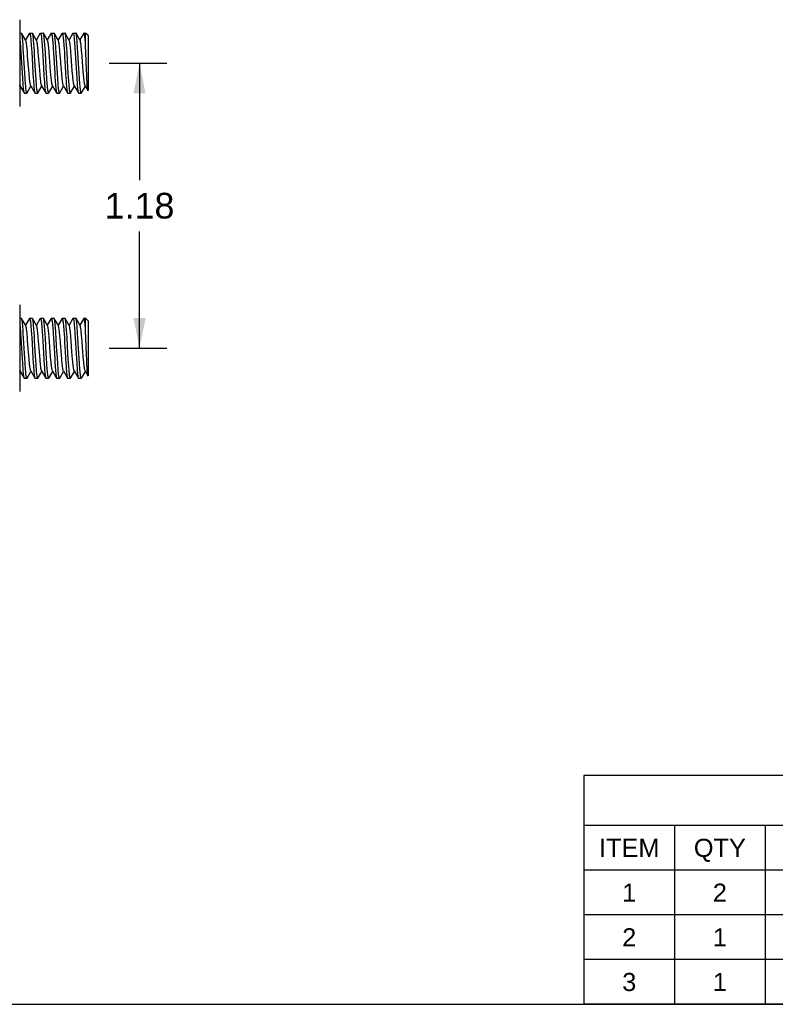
# Model space of a CAD drawing. Header units: inches. Extents: x 0 to 13.8, y 0 to 10.6.
# Tile 8 of 22: x 5.9 to 9.1, y 0 to 4.1. Entities that reach past the tile are written whole.
import ezdxf

# ---------------------------------------------------------------- set-up
doc = ezdxf.new("R2010")
doc.units = ezdxf.units.IN
doc.header["$LTSCALE"] = 0.75625
doc.header["$MEASUREMENT"] = 0
doc.layers.get('0').update_dxf_attribs({"linetype": 'CONTINUOUS'})
doc.styles.get("Standard").update_dxf_attribs({"font": 'arial.ttf'})
doc.dimstyles.new('DIMSTYLE_1', dxfattribs={"dimtxt": 0.10625, "dimasz": 0.125, "dimexe": 0.09, "dimexo": 0.07, "dimgap": 0.0425, "dimtad": 0, "dimtih": 1, "dimtoh": 1, "dimzin": 4, "dimdsep": 46, "dimtxsty": 'Standard', "dimblk": '_FILLED', "dimblk1": '_FILLED', "dimblk2": '_FILLED', "dimcen": 0.09, "dimadec": 3, "dimazin": 1, "dimtfac": 1, "dimtdec": 3, "dimtofl": 0, "dimtmove": 0, "dimatfit": 3, "dimldrblk": '_FILLED', "dimfxl": 0, "dimtolj": 1, "dimtzin": 4, "dimarcsym": 0})

# ---------------------------------------------------------------- blocks, each defined once
blk = doc.blocks.new('_FILLED')
at = {"color": 0, "linetype": 'ByBlock'}
blk.add_solid([(0, 0), (-1, 0.2), (-1, -0.2)], dxfattribs=at)
blk = doc.blocks.new('*D4')
at = {"color": 2, "linetype": 'Continuous'}
for p, q in [((6.3002, 3.8975), (6.5383, 3.8975)), ((6.4258, 3.8975), (6.4258, 3.4132)), ((6.4258, 2.7165), (6.4258, 3.2007)), ((6.3002, 2.7165), (6.5383, 2.7165))]:
    blk.add_line(p, q, dxfattribs=at)
at = {"color": 2, "linetype": 'Continuous', "xscale": 0.125, "yscale": 0.125, "zscale": 0.125}
for p, rotation in [((6.4258, 3.8975), 90), ((6.4258, 2.7165), 270)]:
    blk.add_blockref('_FILLED', p, dxfattribs=dict(at, rotation=rotation))
at = {"color": 2, "linetype": 'Continuous', "insert": (6.4258, 3.3601), "char_height": 0.10625, "width": 0.288731, "attachment_point": 2, "line_spacing_factor": 0.9}
blk.add_mtext('1.18', dxfattribs=at)

msp = doc.modelspace()

# ---------------------------------------------------------------- linework, layer by layer
at = {"color": 7, "linetype": 'Continuous'}
for p, q in [((5.9297, 4.0771), (5.9297, 3.7179)), ((5.9297, 4.0215), (5.9371, 4.0215)), ((5.9549, 3.9915), (5.9378, 4.0209)), ((5.9701, 4.0209), (5.954, 3.9931)), ((5.9708, 4.0215), (5.9821, 4.0215)), ((5.9999, 3.9915), (5.9828, 4.0209)), ((6.0151, 4.0209), (5.999, 3.9931)), ((6.0158, 4.0215), (6.0271, 4.0215)), ((6.0158, 4.0215), (6.0164, 4.0211)), ((6.0449, 3.9915), (6.0278, 4.0209)), ((6.0601, 4.0209), (6.044, 3.9931)), ((6.0608, 4.0215), (6.0721, 4.0215)), ((6.0899, 3.9915), (6.0728, 4.0209)), ((6.1051, 4.0209), (6.089, 3.9931)), ((6.1058, 4.0215), (6.1171, 4.0215)), ((6.1349, 3.9915), (6.1178, 4.0209)), ((6.1501, 4.0209), (6.134, 3.9931)), ((6.1508, 4.0215), (6.1621, 4.0215)), ((6.1799, 3.9915), (6.1628, 4.0209)), ((6.1951, 4.0209), (6.179, 3.9931)), ((6.1958, 4.0215), (6.2027, 4.0215)), ((6.2027, 3.9684), (6.2027, 4.0215)), ((6.2127, 4.0115), (6.2027, 4.0215)), ((6.2127, 4.0115), (6.2127, 3.7835)), ((5.9333, 3.9599), (5.9345, 3.9404)), ((5.9459, 3.9393), (5.9446, 3.9589)), ((5.9783, 3.9589), (5.9796, 3.9393)), ((5.9904, 3.9476), (5.9892, 3.9655)), ((6.0229, 3.9655), (6.0241, 3.9476)), ((6.0359, 3.9396), (6.0346, 3.9592)), ((6.0683, 3.9592), (6.0696, 3.9396)), ((6.0808, 3.9399), (6.0796, 3.9595)), ((6.1133, 3.9595), (6.1146, 3.9399)), ((6.1258, 3.9401), (6.1246, 3.9596)), ((6.1583, 3.9596), (6.1596, 3.9401)), ((6.1709, 3.9395), (6.1696, 3.9592)), ((6.2038, 3.9404), (6.2027, 3.9684)), ((5.9345, 3.9404), (5.9358, 3.9196)), ((5.9358, 3.9196), (5.9395, 3.8554)), ((5.9496, 3.8757), (5.9459, 3.9393)), ((5.9627, 3.9293), (5.9614, 3.9453)), ((5.9796, 3.9393), (5.9808, 3.9186)), ((5.9808, 3.9186), (5.9846, 3.855)), ((5.9915, 3.9283), (5.9904, 3.9476)), ((5.9951, 3.8668), (5.9915, 3.9283)), ((6.008, 3.9268), (6.0066, 3.9429)), ((6.0113, 3.8833), (6.008, 3.9268)), ((6.0241, 3.9476), (6.0253, 3.9283)), ((6.0253, 3.9283), (6.0283, 3.8769)), ((6.0396, 3.8761), (6.0359, 3.9396)), ((6.0532, 3.9242), (6.0518, 3.9405)), ((6.0565, 3.8807), (6.0532, 3.9242)), ((6.0696, 3.9396), (6.0708, 3.9189)), ((6.0708, 3.9189), (6.0745, 3.8554)), ((6.0846, 3.8754), (6.0808, 3.9399)), ((6.0977, 3.93), (6.0964, 3.9459)), ((6.1146, 3.9399), (6.1158, 3.919)), ((6.1296, 3.8764), (6.1258, 3.9401)), ((6.1429, 3.9274), (6.1416, 3.9435)), ((6.1462, 3.884), (6.1429, 3.9274)), ((6.1596, 3.9401), (6.1608, 3.9193)), ((6.1608, 3.9193), (6.1645, 3.8557)), ((6.1746, 3.8754), (6.1709, 3.9395)), ((6.1881, 3.9248), (6.1868, 3.9411)), ((6.1914, 3.8813), (6.1881, 3.9248)), ((6.2065, 3.8697), (6.2038, 3.9404)), ((5.9508, 3.855), (5.9496, 3.8757)), ((6.0126, 3.8663), (6.0113, 3.8833)), ((6.0283, 3.8769), (6.03, 3.8476)), ((6.0408, 3.8554), (6.0396, 3.8761)), ((6.0578, 3.8637), (6.0565, 3.8807)), ((6.0859, 3.8546), (6.0846, 3.8754)), ((6.1308, 3.8557), (6.1296, 3.8764)), ((6.1476, 3.8669), (6.1462, 3.884)), ((6.1759, 3.8546), (6.1746, 3.8754)), ((6.1928, 3.8644), (6.1914, 3.8813)), ((5.9395, 3.8554), (5.9408, 3.8357)), ((5.9521, 3.8355), (5.9508, 3.855)), ((5.9687, 3.8526), (5.9674, 3.8688)), ((5.9846, 3.855), (5.9858, 3.8355)), ((5.9963, 3.8476), (5.9951, 3.8668)), ((5.9975, 3.8295), (5.9963, 3.8476)), ((6.0139, 3.8503), (6.0126, 3.8663)), ((6.03, 3.8476), (6.0312, 3.8295)), ((6.0421, 3.8358), (6.0408, 3.8554)), ((6.0591, 3.8479), (6.0578, 3.8637)), ((6.0745, 3.8554), (6.0758, 3.8358)), ((6.0871, 3.8352), (6.0859, 3.8546)), ((6.1037, 3.8532), (6.1024, 3.8695)), ((6.1196, 3.8546), (6.1208, 3.8352)), ((6.1321, 3.836), (6.1308, 3.8557)), ((6.1489, 3.8509), (6.1476, 3.8669)), ((6.1645, 3.8557), (6.1658, 3.836)), ((6.1771, 3.8352), (6.1759, 3.8546)), ((6.1941, 3.8485), (6.1928, 3.8644)), ((6.2073, 3.8507), (6.2065, 3.8697)), ((6.2081, 3.8333), (6.2073, 3.8507)), ((6.2088, 3.8179), (6.2081, 3.8333)), ((5.9297, 3.7989), (5.9315, 3.8019)), ((5.9305, 3.8035), (5.9476, 3.7741)), ((5.9603, 3.7741), (5.9765, 3.8019)), ((5.9755, 3.8035), (5.9926, 3.7741)), ((6.0053, 3.7741), (6.0215, 3.8019)), ((6.0205, 3.8035), (6.0376, 3.7741)), ((6.0503, 3.7741), (6.0665, 3.8019)), ((6.0655, 3.8035), (6.0826, 3.7741)), ((6.0953, 3.7741), (6.1115, 3.8019)), ((6.1105, 3.8035), (6.1276, 3.7741)), ((6.1403, 3.7741), (6.1565, 3.8019)), ((6.1555, 3.8035), (6.1726, 3.7741)), ((6.1853, 3.7741), (6.2015, 3.8019)), ((6.2005, 3.8035), (6.2121, 3.7836)), ((5.9483, 3.7735), (5.9596, 3.7735)), ((5.9596, 3.7735), (5.959, 3.774)), ((5.9933, 3.7735), (6.0046, 3.7735)), ((6.0046, 3.7735), (6.004, 3.7739)), ((6.0383, 3.7735), (6.0496, 3.7735)), ((6.0496, 3.7735), (6.049, 3.774)), ((6.0833, 3.7735), (6.0946, 3.7735)), ((6.0946, 3.7735), (6.094, 3.7739)), ((6.1283, 3.7735), (6.1396, 3.7735)), ((6.1396, 3.7735), (6.139, 3.774)), ((6.1733, 3.7735), (6.1846, 3.7735)), ((6.1846, 3.7735), (6.184, 3.7739)), ((6.2121, 3.7836), (6.2119, 3.784)), ((6.2123, 3.7833), (6.2121, 3.7836)), ((6.2126, 3.7834), (6.2123, 3.7833)), ((6.2127, 3.7835), (6.2126, 3.7834)), ((5.9297, 2.8961), (5.9297, 2.5369)), ((5.9297, 2.8405), (5.9371, 2.8405)), ((5.9549, 2.8105), (5.9378, 2.8399)), ((5.9701, 2.8399), (5.954, 2.8121)), ((5.9708, 2.8405), (5.9821, 2.8405)), ((5.9999, 2.8105), (5.9828, 2.8399)), ((6.0151, 2.8399), (5.999, 2.8121)), ((6.0158, 2.8405), (6.0271, 2.8405)), ((6.0158, 2.8405), (6.0164, 2.8401)), ((6.0449, 2.8105), (6.0278, 2.8399)), ((6.0601, 2.8399), (6.044, 2.8121)), ((6.0608, 2.8405), (6.0721, 2.8405)), ((6.0899, 2.8105), (6.0728, 2.8399)), ((6.1051, 2.8399), (6.089, 2.8121)), ((6.1058, 2.8405), (6.1171, 2.8405)), ((6.1349, 2.8105), (6.1178, 2.8399)), ((6.1501, 2.8399), (6.134, 2.8121)), ((6.1508, 2.8405), (6.1621, 2.8405)), ((6.1799, 2.8105), (6.1628, 2.8399)), ((6.1951, 2.8399), (6.179, 2.8121)), ((6.1958, 2.8405), (6.2027, 2.8405)), ((6.2127, 2.8305), (6.2027, 2.8405)), ((6.2027, 2.7874), (6.2027, 2.8405)), ((6.2127, 2.8305), (6.2127, 2.6025)), ((5.9333, 2.7789), (5.9345, 2.7594)), ((5.9459, 2.7583), (5.9446, 2.7779)), ((5.9783, 2.7779), (5.9796, 2.7583)), ((5.9904, 2.7666), (5.9892, 2.7845)), ((6.0229, 2.7845), (6.0241, 2.7666)), ((6.0359, 2.7586), (6.0346, 2.7782)), ((6.0683, 2.7782), (6.0696, 2.7586)), ((6.0808, 2.7589), (6.0796, 2.7785)), ((6.1133, 2.7785), (6.1146, 2.7589)), ((6.1258, 2.7591), (6.1246, 2.7786)), ((6.1583, 2.7786), (6.1596, 2.7591)), ((6.1709, 2.7585), (6.1696, 2.7782)), ((6.2038, 2.7594), (6.2027, 2.7874)), ((5.9345, 2.7594), (5.9358, 2.7386)), ((5.9358, 2.7386), (5.9383, 2.6952)), ((5.9496, 2.6947), (5.9459, 2.7583)), ((5.9627, 2.7483), (5.9614, 2.7643)), ((5.9796, 2.7583), (5.9808, 2.7376)), ((5.9808, 2.7376), (5.9846, 2.674)), ((5.9915, 2.7473), (5.9904, 2.7666)), ((5.9951, 2.6858), (5.9915, 2.7473)), ((6.008, 2.7458), (6.0066, 2.7619)), ((6.0113, 2.7023), (6.008, 2.7458)), ((6.0241, 2.7666), (6.0253, 2.7473)), ((6.0253, 2.7473), (6.0283, 2.6959)), ((6.0396, 2.6951), (6.0359, 2.7586)), ((6.0532, 2.7432), (6.0518, 2.7595)), ((6.0565, 2.6997), (6.0532, 2.7432)), ((6.0696, 2.7586), (6.0708, 2.7379)), ((6.0708, 2.7379), (6.0745, 2.6744)), ((6.0984, 2.7406), (6.097, 2.7571)), ((6.1024, 2.6885), (6.0984, 2.7406)), ((6.1146, 2.7589), (6.1158, 2.738)), ((6.1158, 2.738), (6.1177, 2.7052)), ((6.1296, 2.6954), (6.1258, 2.7591)), ((6.1429, 2.7464), (6.1416, 2.7625)), ((6.1462, 2.703), (6.1429, 2.7464)), ((6.1596, 2.7591), (6.1608, 2.7383)), ((6.1608, 2.7383), (6.1645, 2.6747)), ((6.1746, 2.6944), (6.1709, 2.7585)), ((6.1881, 2.7438), (6.1868, 2.7601)), ((6.1914, 2.7003), (6.1881, 2.7438)), ((6.2065, 2.6887), (6.2038, 2.7594)), ((5.9383, 2.6952), (5.9395, 2.6744)), ((5.9508, 2.674), (5.9496, 2.6947)), ((6.0126, 2.6853), (6.0113, 2.7023)), ((6.0283, 2.6959), (6.03, 2.6666)), ((6.0408, 2.6744), (6.0396, 2.6951)), ((6.0578, 2.6827), (6.0565, 2.6997)), ((6.1177, 2.7052), (6.1196, 2.6736)), ((6.1308, 2.6747), (6.1296, 2.6954)), ((6.1476, 2.6859), (6.1462, 2.703)), ((6.1759, 2.6736), (6.1746, 2.6944)), ((6.1928, 2.6834), (6.1914, 2.7003)), ((5.9395, 2.6744), (5.9408, 2.6547)), ((5.9521, 2.6545), (5.9508, 2.674)), ((5.9687, 2.6716), (5.9674, 2.6878)), ((5.9846, 2.674), (5.9858, 2.6545)), ((5.9963, 2.6666), (5.9951, 2.6858)), ((5.9975, 2.6485), (5.9963, 2.6666)), ((6.0139, 2.6693), (6.0126, 2.6853)), ((6.03, 2.6666), (6.0312, 2.6485)), ((6.0421, 2.6548), (6.0408, 2.6744)), ((6.0591, 2.6669), (6.0578, 2.6827)), ((6.0745, 2.6744), (6.0758, 2.6548)), ((6.0871, 2.6542), (6.0859, 2.6736)), ((6.1037, 2.6722), (6.1024, 2.6885)), ((6.1196, 2.6736), (6.1208, 2.6542)), ((6.1321, 2.655), (6.1308, 2.6747)), ((6.1489, 2.6699), (6.1476, 2.6859)), ((6.1645, 2.6747), (6.1658, 2.655)), ((6.1771, 2.6542), (6.1759, 2.6736)), ((6.1941, 2.6675), (6.1928, 2.6834)), ((6.2073, 2.6697), (6.2065, 2.6887)), ((6.2081, 2.6523), (6.2073, 2.6697)), ((6.2088, 2.6369), (6.2081, 2.6523)), ((5.9297, 2.6179), (5.9315, 2.6209)), ((5.9305, 2.6225), (5.9476, 2.5931)), ((5.9603, 2.5931), (5.9765, 2.6209)), ((5.9755, 2.6225), (5.9926, 2.5931)), ((6.0053, 2.5931), (6.0215, 2.6209)), ((6.0205, 2.6225), (6.0376, 2.5931)), ((6.0503, 2.5931), (6.0665, 2.6209)), ((6.0655, 2.6225), (6.0826, 2.5931)), ((6.0953, 2.5931), (6.1115, 2.6209)), ((6.1105, 2.6225), (6.1276, 2.5931)), ((6.1403, 2.5931), (6.1565, 2.6209)), ((6.1555, 2.6225), (6.1726, 2.5931)), ((6.1853, 2.5931), (6.2015, 2.6209)), ((6.2005, 2.6225), (6.2121, 2.6026)), ((5.9483, 2.5925), (5.9596, 2.5925)), ((5.9596, 2.5925), (5.959, 2.593)), ((5.9933, 2.5925), (6.0046, 2.5925)), ((6.0046, 2.5925), (6.004, 2.5929)), ((6.0383, 2.5925), (6.0496, 2.5925)), ((6.0496, 2.5925), (6.049, 2.593)), ((6.0833, 2.5925), (6.0946, 2.5925)), ((6.0946, 2.5925), (6.094, 2.5929)), ((6.1283, 2.5925), (6.1396, 2.5925)), ((6.1396, 2.5925), (6.139, 2.593)), ((6.1733, 2.5925), (6.1846, 2.5925)), ((6.1846, 2.5925), (6.184, 2.5929)), ((6.2121, 2.6026), (6.2119, 2.603)), ((6.2123, 2.6023), (6.2121, 2.6026)), ((6.2126, 2.6024), (6.2123, 2.6023)), ((6.2127, 2.6025), (6.2126, 2.6024)), ((0, 0), (13.75, 0))]:
    msp.add_line(p, q, dxfattribs=at)
at = {"color": 2, "linetype": 'Continuous'}
for p, q in [((13.75, 0.9481), (8.2656, 0.9481)), ((8.2656, 0.9481), (8.2656, 0)), ((13.75, 0.7405), (8.2656, 0.7405)), ((8.6406, 0.7405), (8.6406, 0)), ((9.0156, 0.7405), (9.0156, 0)), ((13.75, 0.555), (8.2656, 0.555)), ((13.75, 0.37), (8.2656, 0.37)), ((13.75, 0.185), (8.2656, 0.185)), ((13.75, 0), (8.2656, 0))]:
    msp.add_line(p, q, dxfattribs=at)
at = {"color": 7, "linetype": 'Continuous'}
for points in [[(5.9297, 4.0033), (5.9302, 3.9992), (5.9308, 3.9926), (5.9314, 3.9854), (5.932, 3.9774), (5.9327, 3.9689), (5.9333, 3.9599)], [(5.9378, 4.0209), (5.9377, 4.021), (5.9371, 4.0215)], [(5.9446, 3.9589), (5.944, 3.9682), (5.9434, 3.9769), (5.9427, 3.9849), (5.9421, 3.9923), (5.9415, 3.9988), (5.9409, 4.0047), (5.9402, 4.0097), (5.9396, 4.0139), (5.939, 4.0172), (5.9383, 4.0196), (5.9378, 4.0209)], [(5.9701, 4.0209), (5.9702, 4.021), (5.9708, 4.0215)], [(5.9708, 4.0215), (5.9714, 4.021), (5.9721, 4.0196), (5.9727, 4.0172), (5.9733, 4.0139), (5.974, 4.0097), (5.9746, 4.0047), (5.9752, 3.9988), (5.9758, 3.9923), (5.9765, 3.9849), (5.9771, 3.9769), (5.9777, 3.9682), (5.9783, 3.9589)], [(5.9828, 4.0209), (5.9827, 4.0211), (5.9821, 4.0215)], [(5.9892, 3.9655), (5.9886, 3.9739), (5.988, 3.9817), (5.9874, 3.989), (5.9868, 3.9956), (5.9862, 4.0015), (5.9856, 4.0067), (5.985, 4.0111), (5.9844, 4.0148), (5.9839, 4.0177), (5.9833, 4.0198), (5.9828, 4.0209)], [(6.0151, 4.0209), (6.0152, 4.021), (6.0158, 4.0215)], [(6.0164, 4.0211), (6.017, 4.0198), (6.0176, 4.0177), (6.0182, 4.0148), (6.0188, 4.0111), (6.0193, 4.0067), (6.0199, 4.0015), (6.0205, 3.9956), (6.0211, 3.989), (6.0217, 3.9817), (6.0223, 3.9739), (6.0229, 3.9655)], [(6.0278, 4.0209), (6.0277, 4.021), (6.0271, 4.0215)], [(6.0346, 3.9592), (6.034, 3.9684), (6.0334, 3.977), (6.0327, 3.985), (6.0321, 3.9923), (6.0315, 3.9988), (6.0309, 4.0046), (6.0302, 4.0097), (6.0296, 4.0139), (6.029, 4.0172), (6.0283, 4.0196), (6.0278, 4.0209)], [(6.0601, 4.0209), (6.0603, 4.0211), (6.0608, 4.0215)], [(6.0608, 4.0215), (6.0614, 4.021), (6.0621, 4.0196), (6.0627, 4.0172), (6.0633, 4.0139), (6.064, 4.0097), (6.0646, 4.0046), (6.0652, 3.9988), (6.0658, 3.9923), (6.0665, 3.985), (6.0671, 3.977), (6.0677, 3.9684), (6.0683, 3.9592)], [(6.0728, 4.0209), (6.0727, 4.021), (6.0721, 4.0215)], [(6.0796, 3.9595), (6.079, 3.9687), (6.0783, 3.9774), (6.0777, 3.9854), (6.0771, 3.9927), (6.0764, 3.9993), (6.0758, 4.005), (6.0752, 4.0099), (6.0746, 4.014), (6.074, 4.0173), (6.0733, 4.0196), (6.0728, 4.0209)], [(6.1051, 4.0209), (6.1052, 4.021), (6.1058, 4.0215)], [(6.1058, 4.0215), (6.1064, 4.021), (6.1071, 4.0196), (6.1077, 4.0173), (6.1083, 4.014), (6.1089, 4.0099), (6.1095, 4.005), (6.1102, 3.9993), (6.1108, 3.9927), (6.1114, 3.9854), (6.112, 3.9774), (6.1127, 3.9687), (6.1133, 3.9595)], [(6.1178, 4.0209), (6.1177, 4.021), (6.1171, 4.0215)], [(6.1246, 3.9596), (6.124, 3.9687), (6.1233, 3.9772), (6.1227, 3.9851), (6.1221, 3.9923), (6.1215, 3.9989), (6.1209, 4.0047), (6.1202, 4.0097), (6.1196, 4.0139), (6.119, 4.0172), (6.1183, 4.0196), (6.1178, 4.0209)], [(6.1501, 4.0209), (6.1502, 4.021), (6.1508, 4.0215)], [(6.1508, 4.0215), (6.1514, 4.021), (6.1521, 4.0196), (6.1527, 4.0172), (6.1533, 4.0139), (6.154, 4.0097), (6.1546, 4.0047), (6.1552, 3.9989), (6.1558, 3.9923), (6.1564, 3.9851), (6.1571, 3.9772), (6.1577, 3.9687), (6.1583, 3.9596)], [(6.1628, 4.0209), (6.1627, 4.021), (6.1621, 4.0215)], [(6.1696, 3.9592), (6.169, 3.9684), (6.1683, 3.9771), (6.1677, 3.9852), (6.1671, 3.9926), (6.1665, 3.9991), (6.1658, 4.0049), (6.1652, 4.0098), (6.1646, 4.014), (6.164, 4.0172), (6.1633, 4.0196), (6.1628, 4.0209)], [(6.1958, 4.0215), (6.1954, 4.0212), (6.1951, 4.0209)], [(6.2027, 3.9684), (6.2021, 3.9768), (6.2015, 3.9846), (6.2009, 3.9919), (6.2003, 3.9984), (6.1996, 4.0042), (6.199, 4.0092), (6.1984, 4.0134), (6.1978, 4.0167), (6.1972, 4.0192), (6.1966, 4.0208), (6.196, 4.0215), (6.1958, 4.0215)], [(5.9614, 3.9453), (5.9608, 3.9527), (5.9601, 3.9596), (5.9594, 3.9659), (5.9588, 3.9717), (5.9581, 3.9769), (5.9574, 3.9813), (5.9568, 3.9851), (5.9561, 3.9881), (5.9554, 3.9903), (5.9549, 3.9915)], [(6.0066, 3.9429), (6.006, 3.9504), (6.0053, 3.9575), (6.0046, 3.964), (6.004, 3.97), (6.0033, 3.9754), (6.0026, 3.98), (6.002, 3.984), (6.0013, 3.9872), (6.0006, 3.9897), (6, 3.9913), (5.9999, 3.9915)], [(6.0518, 3.9405), (6.0512, 3.9482), (6.0505, 3.9554), (6.0498, 3.9621), (6.0492, 3.9682), (6.0485, 3.9738), (6.0478, 3.9787), (6.0472, 3.9829), (6.0465, 3.9863), (6.0458, 3.989), (6.0452, 3.9909), (6.0449, 3.9915)], [(6.0964, 3.9459), (6.0957, 3.9532), (6.095, 3.9601), (6.0944, 3.9664), (6.0937, 3.9721), (6.093, 3.9772), (6.0924, 3.9816), (6.0917, 3.9853), (6.091, 3.9882), (6.0904, 3.9904), (6.0899, 3.9915)], [(6.1416, 3.9435), (6.1409, 3.951), (6.1402, 3.958), (6.1396, 3.9645), (6.1389, 3.9704), (6.1382, 3.9757), (6.1376, 3.9804), (6.1369, 3.9843), (6.1363, 3.9874), (6.1356, 3.9898), (6.1349, 3.9915)], [(6.1868, 3.9411), (6.1861, 3.9487), (6.1854, 3.9559), (6.1848, 3.9626), (6.1841, 3.9687), (6.1835, 3.9742), (6.1828, 3.979), (6.1821, 3.9831), (6.1815, 3.9865), (6.1808, 3.9892), (6.1801, 3.991), (6.1799, 3.9915)], [(5.9674, 3.8688), (5.9654, 3.8948), (5.9627, 3.9293)], [(6.1024, 3.8695), (6.1004, 3.8955), (6.0997, 3.9042), (6.0977, 3.93)], [(6.1158, 3.919), (6.1177, 3.8862), (6.1196, 3.8546)], [(5.9408, 3.8357), (5.9414, 3.8264), (5.9421, 3.8177), (5.9427, 3.8097), (5.9433, 3.8023), (5.9439, 3.7958), (5.9446, 3.79), (5.9452, 3.7851), (5.9458, 3.781), (5.9464, 3.7777), (5.9471, 3.7754), (5.9476, 3.7741)], [(5.959, 3.774), (5.9583, 3.7754), (5.9577, 3.7777), (5.9571, 3.781), (5.9564, 3.7853), (5.9558, 3.7903), (5.9552, 3.7961), (5.9546, 3.8027), (5.954, 3.8099), (5.9533, 3.8178), (5.9527, 3.8264), (5.9521, 3.8355)], [(5.9755, 3.8035), (5.9754, 3.8037), (5.9747, 3.8055), (5.974, 3.808), (5.9734, 3.8112), (5.9727, 3.8153), (5.9721, 3.82), (5.9714, 3.8254), (5.9707, 3.8314), (5.9701, 3.838), (5.9694, 3.8451), (5.9687, 3.8526)], [(5.9858, 3.8355), (5.9864, 3.8264), (5.9871, 3.8178), (5.9877, 3.8099), (5.9883, 3.8027), (5.9889, 3.7961), (5.9895, 3.7903), (5.9902, 3.7853), (5.9908, 3.781), (5.9914, 3.7777), (5.9921, 3.7754), (5.9926, 3.7741)], [(6.0205, 3.8035), (6.0199, 3.8048), (6.0193, 3.8071), (6.0186, 3.8102), (6.0179, 3.814), (6.0173, 3.8185), (6.0166, 3.8237), (6.0159, 3.8295), (6.0153, 3.8359), (6.0146, 3.8429), (6.0139, 3.8503)], [(6.049, 3.774), (6.0483, 3.7754), (6.0477, 3.7777), (6.0471, 3.7811), (6.0464, 3.7853), (6.0458, 3.7903), (6.0452, 3.7961), (6.0446, 3.8027), (6.044, 3.81), (6.0433, 3.8179), (6.0427, 3.8266), (6.0421, 3.8358)], [(6.0655, 3.8035), (6.0651, 3.8043), (6.0645, 3.8063), (6.0638, 3.8091), (6.0631, 3.8127), (6.0625, 3.817), (6.0618, 3.822), (6.0611, 3.8276), (6.0605, 3.8339), (6.0598, 3.8407), (6.0591, 3.8479)], [(6.0758, 3.8358), (6.0764, 3.8266), (6.077, 3.8179), (6.0777, 3.81), (6.0783, 3.8027), (6.0789, 3.7961), (6.0795, 3.7903), (6.0802, 3.7853), (6.0808, 3.7811), (6.0814, 3.7777), (6.0821, 3.7754), (6.0826, 3.7741)], [(6.094, 3.7739), (6.0934, 3.7753), (6.0927, 3.7777), (6.0921, 3.7809), (6.0915, 3.785), (6.0909, 3.79), (6.0902, 3.7957), (6.0896, 3.8022), (6.089, 3.8095), (6.0884, 3.8175), (6.0877, 3.8261), (6.0871, 3.8352)], [(6.1105, 3.8035), (6.1103, 3.8038), (6.1097, 3.8056), (6.109, 3.8082), (6.1083, 3.8115), (6.1077, 3.8156), (6.107, 3.8204), (6.1063, 3.8258), (6.1057, 3.8319), (6.105, 3.8385), (6.1043, 3.8457), (6.1037, 3.8532)], [(6.1208, 3.8352), (6.1215, 3.8261), (6.1221, 3.8175), (6.1227, 3.8095), (6.1233, 3.8022), (6.124, 3.7957), (6.1246, 3.79), (6.1252, 3.785), (6.1258, 3.7809), (6.1264, 3.7777), (6.1271, 3.7753), (6.1276, 3.7741)], [(6.139, 3.774), (6.1383, 3.7754), (6.1377, 3.7777), (6.1371, 3.781), (6.1365, 3.7852), (6.1358, 3.7903), (6.1352, 3.7961), (6.1346, 3.8026), (6.134, 3.81), (6.1333, 3.818), (6.1327, 3.8268), (6.1321, 3.836)], [(6.1555, 3.8035), (6.1549, 3.805), (6.1542, 3.8073), (6.1535, 3.8104), (6.1529, 3.8143), (6.1522, 3.8188), (6.1515, 3.8241), (6.1509, 3.83), (6.1502, 3.8364), (6.1495, 3.8434), (6.1489, 3.8509)], [(6.1658, 3.836), (6.1664, 3.8268), (6.167, 3.818), (6.1677, 3.81), (6.1683, 3.8026), (6.1689, 3.7961), (6.1695, 3.7903), (6.1702, 3.7852), (6.1708, 3.781), (6.1714, 3.7777), (6.1721, 3.7754), (6.1726, 3.7741)], [(6.184, 3.7739), (6.1834, 3.7753), (6.1827, 3.7777), (6.1821, 3.7809), (6.1815, 3.7851), (6.1808, 3.7901), (6.1802, 3.7959), (6.1796, 3.8024), (6.179, 3.8097), (6.1784, 3.8176), (6.1777, 3.8261), (6.1771, 3.8352)], [(6.2005, 3.8035), (6.2001, 3.8044), (6.1994, 3.8065), (6.1987, 3.8094), (6.1981, 3.813), (6.1974, 3.8174), (6.1967, 3.8224), (6.1961, 3.8281), (6.1954, 3.8344), (6.1948, 3.8412), (6.1941, 3.8485)], [(5.9305, 3.8035), (5.9302, 3.8042), (5.9297, 3.8055)], [(6.004, 3.7739), (6.0034, 3.7752), (6.0028, 3.7772), (6.0022, 3.7801), (6.0016, 3.7838), (6.0011, 3.7883), (6.0005, 3.7935), (5.9999, 3.7994), (5.9993, 3.806), (5.9987, 3.8133), (5.9981, 3.8211), (5.9975, 3.8295)], [(6.0312, 3.8295), (6.0318, 3.8211), (6.0324, 3.8133), (6.033, 3.806), (6.0336, 3.7994), (6.0342, 3.7935), (6.0348, 3.7883), (6.0354, 3.7838), (6.036, 3.7801), (6.0365, 3.7772), (6.0371, 3.7752), (6.0376, 3.7741)], [(6.2119, 3.784), (6.2115, 3.7854), (6.2112, 3.7878), (6.2108, 3.7909), (6.2104, 3.7948), (6.21, 3.7995), (6.2096, 3.8049), (6.2092, 3.8111), (6.2088, 3.8179)], [(5.9476, 3.7741), (5.9477, 3.774), (5.9483, 3.7735)], [(5.9603, 3.7741), (5.9602, 3.7739), (5.9596, 3.7735)], [(5.9926, 3.7741), (5.9927, 3.774), (5.9933, 3.7735)], [(6.0053, 3.7741), (6.0052, 3.7739), (6.0046, 3.7735)], [(6.0376, 3.7741), (6.0377, 3.7739), (6.0383, 3.7735)], [(6.0503, 3.7741), (6.0502, 3.7739), (6.0496, 3.7735)], [(6.0826, 3.7741), (6.0827, 3.774), (6.0833, 3.7735)], [(6.0953, 3.7741), (6.0952, 3.774), (6.0946, 3.7735)], [(6.1276, 3.7741), (6.1277, 3.7739), (6.1283, 3.7735)], [(6.1403, 3.7741), (6.1402, 3.7739), (6.1396, 3.7735)], [(6.1726, 3.7741), (6.1727, 3.774), (6.1733, 3.7735)], [(6.1853, 3.7741), (6.1852, 3.7739), (6.1846, 3.7735)], [(5.9297, 2.8223), (5.9302, 2.8182), (5.9308, 2.8116), (5.9314, 2.8044), (5.932, 2.7964), (5.9327, 2.7879), (5.9333, 2.7789)], [(5.9378, 2.8399), (5.9377, 2.84), (5.9371, 2.8405)], [(5.9446, 2.7779), (5.944, 2.7872), (5.9434, 2.7959), (5.9427, 2.8039), (5.9421, 2.8113), (5.9415, 2.8178), (5.9409, 2.8237), (5.9402, 2.8287), (5.9396, 2.8329), (5.939, 2.8362), (5.9383, 2.8386), (5.9378, 2.8399)], [(5.9701, 2.8399), (5.9702, 2.84), (5.9708, 2.8405)], [(5.9708, 2.8405), (5.9714, 2.84), (5.9721, 2.8386), (5.9727, 2.8362), (5.9733, 2.8329), (5.974, 2.8287), (5.9746, 2.8237), (5.9752, 2.8178), (5.9758, 2.8113), (5.9765, 2.8039), (5.9771, 2.7959), (5.9777, 2.7872), (5.9783, 2.7779)], [(5.9828, 2.8399), (5.9827, 2.8401), (5.9821, 2.8405)], [(5.9892, 2.7845), (5.9886, 2.7929), (5.988, 2.8007), (5.9874, 2.808), (5.9868, 2.8146), (5.9862, 2.8205), (5.9856, 2.8257), (5.985, 2.8301), (5.9844, 2.8338), (5.9839, 2.8367), (5.9833, 2.8388), (5.9828, 2.8399)], [(6.0151, 2.8399), (6.0152, 2.84), (6.0158, 2.8405)], [(6.0164, 2.8401), (6.017, 2.8388), (6.0176, 2.8367), (6.0182, 2.8338), (6.0188, 2.8301), (6.0193, 2.8257), (6.0199, 2.8205), (6.0205, 2.8146), (6.0211, 2.808), (6.0217, 2.8007), (6.0223, 2.7929), (6.0229, 2.7845)], [(6.0278, 2.8399), (6.0277, 2.84), (6.0271, 2.8405)], [(6.0346, 2.7782), (6.034, 2.7874), (6.0334, 2.796), (6.0327, 2.804), (6.0321, 2.8113), (6.0315, 2.8178), (6.0309, 2.8236), (6.0302, 2.8287), (6.0296, 2.8329), (6.029, 2.8362), (6.0283, 2.8386), (6.0278, 2.8399)], [(6.0601, 2.8399), (6.0603, 2.8401), (6.0608, 2.8405)], [(6.0608, 2.8405), (6.0614, 2.84), (6.0621, 2.8386), (6.0627, 2.8362), (6.0633, 2.8329), (6.064, 2.8287), (6.0646, 2.8236), (6.0652, 2.8178), (6.0658, 2.8113), (6.0665, 2.804), (6.0671, 2.796), (6.0677, 2.7874), (6.0683, 2.7782)], [(6.0728, 2.8399), (6.0727, 2.84), (6.0721, 2.8405)], [(6.0796, 2.7785), (6.079, 2.7877), (6.0783, 2.7964), (6.0777, 2.8044), (6.0771, 2.8117), (6.0764, 2.8183), (6.0758, 2.824), (6.0752, 2.8289), (6.0746, 2.833), (6.074, 2.8363), (6.0733, 2.8386), (6.0728, 2.8399)], [(6.1051, 2.8399), (6.1052, 2.84), (6.1058, 2.8405)], [(6.1058, 2.8405), (6.1064, 2.84), (6.1071, 2.8386), (6.1077, 2.8363), (6.1083, 2.833), (6.1089, 2.8289), (6.1095, 2.824), (6.1102, 2.8183), (6.1108, 2.8117), (6.1114, 2.8044), (6.112, 2.7964), (6.1127, 2.7877), (6.1133, 2.7785)], [(6.1178, 2.8399), (6.1177, 2.84), (6.1171, 2.8405)], [(6.1246, 2.7786), (6.124, 2.7877), (6.1233, 2.7962), (6.1227, 2.8041), (6.1221, 2.8113), (6.1215, 2.8179), (6.1209, 2.8237), (6.1202, 2.8287), (6.1196, 2.8329), (6.119, 2.8362), (6.1183, 2.8386), (6.1178, 2.8399)], [(6.1501, 2.8399), (6.1502, 2.84), (6.1508, 2.8405)], [(6.1508, 2.8405), (6.1514, 2.84), (6.1521, 2.8386), (6.1527, 2.8362), (6.1533, 2.8329), (6.154, 2.8287), (6.1546, 2.8237), (6.1552, 2.8179), (6.1558, 2.8113), (6.1564, 2.8041), (6.1571, 2.7962), (6.1577, 2.7877), (6.1583, 2.7786)], [(6.1628, 2.8399), (6.1627, 2.84), (6.1621, 2.8405)], [(6.1696, 2.7782), (6.169, 2.7874), (6.1683, 2.7961), (6.1677, 2.8042), (6.1671, 2.8116), (6.1665, 2.8181), (6.1658, 2.8239), (6.1652, 2.8288), (6.1646, 2.833), (6.164, 2.8362), (6.1633, 2.8386), (6.1628, 2.8399)], [(6.1958, 2.8405), (6.1954, 2.8402), (6.1951, 2.8399)], [(6.2027, 2.7874), (6.2021, 2.7958), (6.2015, 2.8036), (6.2009, 2.8109), (6.2003, 2.8174), (6.1996, 2.8232), (6.199, 2.8282), (6.1984, 2.8324), (6.1978, 2.8357), (6.1972, 2.8382), (6.1966, 2.8398), (6.196, 2.8405), (6.1958, 2.8405)], [(5.9614, 2.7643), (5.9608, 2.7717), (5.9601, 2.7786), (5.9594, 2.7849), (5.9588, 2.7907), (5.9581, 2.7959), (5.9574, 2.8003), (5.9568, 2.8041), (5.9561, 2.8071), (5.9554, 2.8093), (5.9549, 2.8105)], [(6.0066, 2.7619), (6.006, 2.7694), (6.0053, 2.7765), (6.0046, 2.783), (6.004, 2.789), (6.0033, 2.7944), (6.0026, 2.799), (6.002, 2.803), (6.0013, 2.8062), (6.0006, 2.8087), (6, 2.8103), (5.9999, 2.8105)], [(6.0518, 2.7595), (6.0512, 2.7672), (6.0505, 2.7744), (6.0498, 2.7811), (6.0492, 2.7872), (6.0485, 2.7928), (6.0478, 2.7977), (6.0472, 2.8019), (6.0465, 2.8053), (6.0458, 2.808), (6.0452, 2.8099), (6.0449, 2.8105)], [(6.097, 2.7571), (6.0964, 2.7649), (6.0957, 2.7722), (6.095, 2.7791), (6.0944, 2.7854), (6.0937, 2.7911), (6.093, 2.7962), (6.0924, 2.8006), (6.0917, 2.8043), (6.091, 2.8072), (6.0904, 2.8094), (6.0899, 2.8105)], [(6.1416, 2.7625), (6.1409, 2.77), (6.1402, 2.777), (6.1396, 2.7835), (6.1389, 2.7894), (6.1382, 2.7947), (6.1376, 2.7994), (6.1369, 2.8033), (6.1363, 2.8064), (6.1356, 2.8088), (6.1349, 2.8105)], [(6.1868, 2.7601), (6.1861, 2.7677), (6.1854, 2.7749), (6.1848, 2.7816), (6.1841, 2.7877), (6.1835, 2.7932), (6.1828, 2.798), (6.1821, 2.8021), (6.1815, 2.8055), (6.1808, 2.8082), (6.1801, 2.81), (6.1799, 2.8105)], [(5.9674, 2.6878), (5.9654, 2.7138), (5.9627, 2.7483)], [(6.084, 2.7052), (6.0827, 2.7272), (6.0808, 2.7589)], [(6.0859, 2.6736), (6.0846, 2.6944), (6.084, 2.7052)], [(5.9408, 2.6547), (5.9414, 2.6454), (5.9421, 2.6367), (5.9427, 2.6287), (5.9433, 2.6213), (5.9439, 2.6148), (5.9446, 2.609), (5.9452, 2.6041), (5.9458, 2.6), (5.9464, 2.5967), (5.9471, 2.5944), (5.9476, 2.5931)], [(5.959, 2.593), (5.9583, 2.5944), (5.9577, 2.5967), (5.9571, 2.6), (5.9564, 2.6043), (5.9558, 2.6093), (5.9552, 2.6151), (5.9546, 2.6217), (5.954, 2.6289), (5.9533, 2.6368), (5.9527, 2.6454), (5.9521, 2.6545)], [(5.9755, 2.6225), (5.9754, 2.6227), (5.9747, 2.6245), (5.974, 2.627), (5.9734, 2.6302), (5.9727, 2.6343), (5.9721, 2.639), (5.9714, 2.6444), (5.9707, 2.6504), (5.9701, 2.657), (5.9694, 2.6641), (5.9687, 2.6716)], [(5.9858, 2.6545), (5.9864, 2.6454), (5.9871, 2.6368), (5.9877, 2.6289), (5.9883, 2.6217), (5.9889, 2.6151), (5.9895, 2.6093), (5.9902, 2.6043), (5.9908, 2.6), (5.9914, 2.5967), (5.9921, 2.5944), (5.9926, 2.5931)], [(6.0205, 2.6225), (6.0199, 2.6238), (6.0193, 2.6261), (6.0186, 2.6292), (6.0179, 2.633), (6.0173, 2.6375), (6.0166, 2.6427), (6.0159, 2.6485), (6.0153, 2.6549), (6.0146, 2.6619), (6.0139, 2.6693)], [(6.049, 2.593), (6.0483, 2.5944), (6.0477, 2.5967), (6.0471, 2.6001), (6.0464, 2.6043), (6.0458, 2.6093), (6.0452, 2.6151), (6.0446, 2.6217), (6.044, 2.629), (6.0433, 2.6369), (6.0427, 2.6456), (6.0421, 2.6548)], [(6.0655, 2.6225), (6.0651, 2.6233), (6.0645, 2.6253), (6.0638, 2.6281), (6.0631, 2.6317), (6.0625, 2.636), (6.0618, 2.641), (6.0611, 2.6466), (6.0605, 2.6529), (6.0598, 2.6597), (6.0591, 2.6669)], [(6.0758, 2.6548), (6.0764, 2.6456), (6.077, 2.6369), (6.0777, 2.629), (6.0783, 2.6217), (6.0789, 2.6151), (6.0795, 2.6093), (6.0802, 2.6043), (6.0808, 2.6001), (6.0814, 2.5967), (6.0821, 2.5944), (6.0826, 2.5931)], [(6.094, 2.5929), (6.0934, 2.5943), (6.0927, 2.5967), (6.0921, 2.5999), (6.0915, 2.604), (6.0909, 2.609), (6.0902, 2.6147), (6.0896, 2.6212), (6.089, 2.6285), (6.0884, 2.6365), (6.0877, 2.6451), (6.0871, 2.6542)], [(6.1105, 2.6225), (6.1103, 2.6228), (6.1097, 2.6246), (6.109, 2.6272), (6.1083, 2.6305), (6.1077, 2.6346), (6.107, 2.6394), (6.1063, 2.6448), (6.1057, 2.6509), (6.105, 2.6575), (6.1043, 2.6647), (6.1037, 2.6722)], [(6.1208, 2.6542), (6.1215, 2.6451), (6.1221, 2.6365), (6.1227, 2.6285), (6.1233, 2.6212), (6.124, 2.6147), (6.1246, 2.609), (6.1252, 2.604), (6.1258, 2.5999), (6.1264, 2.5967), (6.1271, 2.5943), (6.1276, 2.5931)], [(6.139, 2.593), (6.1383, 2.5944), (6.1377, 2.5967), (6.1371, 2.6), (6.1365, 2.6042), (6.1358, 2.6093), (6.1352, 2.6151), (6.1346, 2.6216), (6.134, 2.629), (6.1333, 2.637), (6.1327, 2.6458), (6.1321, 2.655)], [(6.1555, 2.6225), (6.1549, 2.624), (6.1542, 2.6263), (6.1535, 2.6294), (6.1529, 2.6333), (6.1522, 2.6378), (6.1515, 2.6431), (6.1509, 2.649), (6.1502, 2.6554), (6.1495, 2.6624), (6.1489, 2.6699)], [(6.1658, 2.655), (6.1664, 2.6458), (6.167, 2.637), (6.1677, 2.629), (6.1683, 2.6216), (6.1689, 2.6151), (6.1695, 2.6093), (6.1702, 2.6042), (6.1708, 2.6), (6.1714, 2.5967), (6.1721, 2.5944), (6.1726, 2.5931)], [(6.184, 2.5929), (6.1834, 2.5943), (6.1827, 2.5967), (6.1821, 2.5999), (6.1815, 2.6041), (6.1808, 2.6091), (6.1802, 2.6149), (6.1796, 2.6214), (6.179, 2.6287), (6.1784, 2.6366), (6.1777, 2.6451), (6.1771, 2.6542)], [(6.2005, 2.6225), (6.2001, 2.6234), (6.1994, 2.6255), (6.1987, 2.6284), (6.1981, 2.632), (6.1974, 2.6364), (6.1967, 2.6414), (6.1961, 2.6471), (6.1954, 2.6534), (6.1948, 2.6602), (6.1941, 2.6675)], [(5.9305, 2.6225), (5.9302, 2.6232), (5.9297, 2.6245)], [(6.004, 2.5929), (6.0034, 2.5942), (6.0028, 2.5962), (6.0022, 2.5991), (6.0016, 2.6028), (6.0011, 2.6073), (6.0005, 2.6125), (5.9999, 2.6184), (5.9993, 2.625), (5.9987, 2.6323), (5.9981, 2.6401), (5.9975, 2.6485)], [(6.0312, 2.6485), (6.0318, 2.6401), (6.0324, 2.6323), (6.033, 2.625), (6.0336, 2.6184), (6.0342, 2.6125), (6.0348, 2.6073), (6.0354, 2.6028), (6.036, 2.5991), (6.0365, 2.5962), (6.0371, 2.5942), (6.0376, 2.5931)], [(6.2119, 2.603), (6.2115, 2.6044), (6.2112, 2.6068), (6.2108, 2.6099), (6.2104, 2.6138), (6.21, 2.6185), (6.2096, 2.6239), (6.2092, 2.6301), (6.2088, 2.6369)], [(5.9476, 2.5931), (5.9477, 2.593), (5.9483, 2.5925)], [(5.9603, 2.5931), (5.9602, 2.5929), (5.9596, 2.5925)], [(5.9926, 2.5931), (5.9927, 2.593), (5.9933, 2.5925)], [(6.0053, 2.5931), (6.0052, 2.5929), (6.0046, 2.5925)], [(6.0376, 2.5931), (6.0377, 2.5929), (6.0383, 2.5925)], [(6.0503, 2.5931), (6.0502, 2.5929), (6.0496, 2.5925)], [(6.0826, 2.5931), (6.0827, 2.593), (6.0833, 2.5925)], [(6.0953, 2.5931), (6.0952, 2.593), (6.0946, 2.5925)], [(6.1276, 2.5931), (6.1277, 2.5929), (6.1283, 2.5925)], [(6.1403, 2.5931), (6.1402, 2.5929), (6.1396, 2.5925)], [(6.1726, 2.5931), (6.1727, 2.593), (6.1733, 2.5925)], [(6.1853, 2.5931), (6.1852, 2.5929), (6.1846, 2.5925)]]:
    msp.add_lwpolyline(points, dxfattribs=at)

# ---------------------------------------------------------------- texts
at = {"color": 2, "linetype": 'Continuous', "char_height": 0.075, "attachment_point": 2, "line_spacing_factor": 0.9}
for s, insert, width in [('ITEM', (8.4531, 0.6853), 0.249535), ('QTY', (8.8281, 0.6853), 0.214963), ('1', (8.4531, 0.5), 0.058271), ('2', (8.8281, 0.5), 0.058271), ('2', (8.4531, 0.315), 0.058271), ('1', (8.8281, 0.315), 0.058271), ('3', (8.4531, 0.13), 0.058271), ('1', (8.8281, 0.13), 0.058271)]:
    msp.add_mtext(s, dxfattribs=dict(at, insert=insert, width=width))

# ---------------------------------------------------------------- dimensions: what is measured, and where the dimension line sits
at = {"color": 2, "linetype": 'Continuous'}
dim = msp.add_linear_dim(base=(6.4258, 2.7165), p1=(6.2302, 3.8975), p2=(6.2302, 2.7165), angle=270, dimstyle='DIMSTYLE_1', dxfattribs=at)
dim.commit()
dim.dimension.update_dxf_attribs({"geometry": '*D4', "text_midpoint": (6.4303, 3.3064), "dimtype": 160})

doc.saveas('drawing.dxf')
